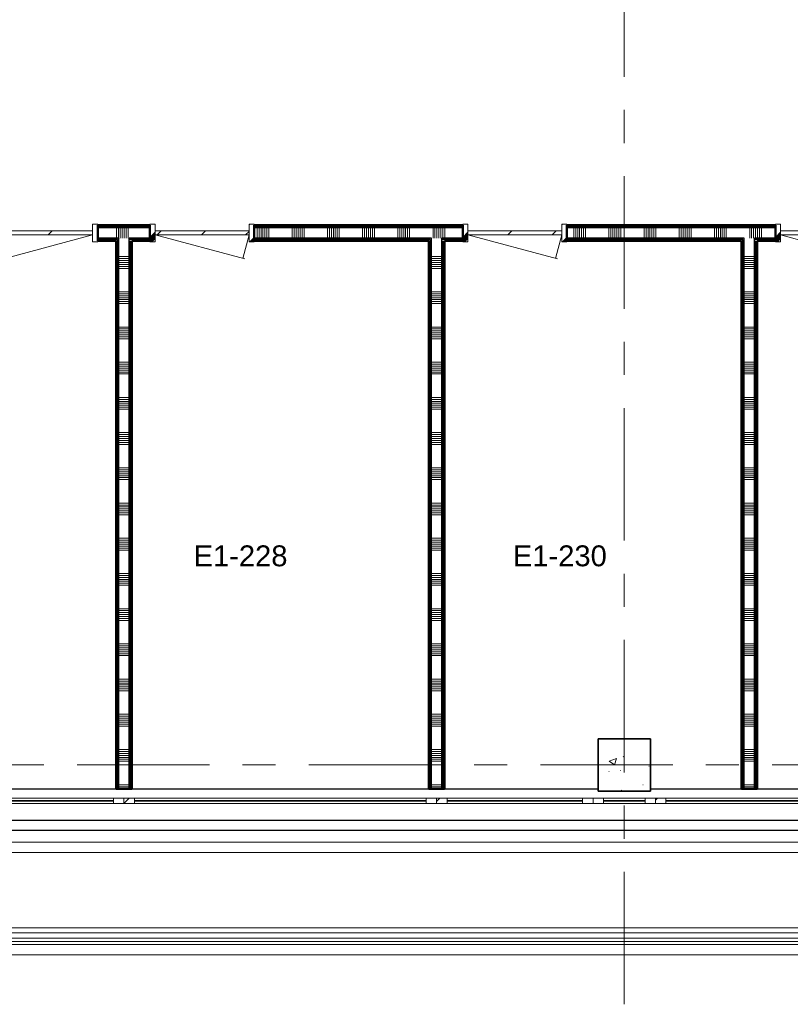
# Model space of a CAD drawing. Extents: x -3204 to 54657, y -2294 to 61632.
# Tile 27 of 65: x 33200 to 40593, y -2294 to 7144. Entities that reach past the tile are written whole.
import ezdxf

# ---------------------------------------------------------------- set-up
doc = ezdxf.new("R2010")
doc.units = 0
doc.header["$LTSCALE"] = 100
doc.linetypes.add('stramien', pattern=[22.225, 12.7, -3.175, 3.175, -3.175])
for name, color, linetype, lineweight in [('00---0--FM-RUIMTENR', 7, 'Continuous', 18), ('BA20----_WANDEN', 14, 'Continuous', 50), ('BL$7A---_STRAMIEN', 7, 'Continuous', 18), ('BL20----_WANDEN', 7, 'Continuous', 25), ('BL23----_VLOEREN', 11, 'Continuous', 18), ('BL28----_CONSTRUCTIES', 4, 'Continuous', 18), ('BL30----_KOZIJNEN', 14, 'Continuous', 25), ('BL34----_BALUSTRADES', 1, 'Continuous', 18)]:
    doc.layers.add(name, color=color, linetype=linetype, lineweight=lineweight)
doc.styles.add('Arial', font='arial.ttf', dxfattribs={"height": 200})
pattern_1 = [(180, (40275, 2597.5), (7e-13, -500), []), (180, (40275, 2647.5), (7e-13, -500), []), (180, (40275, 2697.5), (7e-13, -500), []), (180, (40275, 2747.5), (7e-13, -500), [])]
pattern_2 = [(180, (37275, 2597.5), (7e-13, -500), []), (180, (37275, 2647.5), (7e-13, -500), []), (180, (37275, 2697.5), (7e-13, -500), []), (180, (37275, 2747.5), (7e-13, -500), [])]
pattern_3 = [(180, (34275, 2597.5), (7e-13, -500), []), (180, (34275, 2647.5), (7e-13, -500), []), (180, (34275, 2697.5), (7e-13, -500), []), (180, (34275, 2747.5), (7e-13, -500), [])]
pattern_4 = [(270, (35052.5, 5175), (500, 6e-12), []), (270, (35002.5, 5175), (500, 6e-12), []), (270, (34952.5, 5175), (500, 6e-12), []), (270, (34902.5, 5175), (500, 6e-12), [])]

# ---------------------------------------------------------------- blocks, each defined once
blk = doc.blocks.new('23_FL_glazenwasbalkon5 - AL_23_glazenwasbalkon-1321649-1')
at = {"layer": 'BL23----_VLOEREN'}
for p, q in [((-1818.4, -13545.1), (38661.6, -13545.1)), ((38761.6, -13645.1), (-1918.4, -13645.1)), ((-2798.4, -14525.1), (39641.6, -14525.1)), ((39614.5, -14498), (-2771.3, -14498)), ((39741.6, -14625.1), (-2898.4, -14625.1))]:
    blk.add_line(p, q, dxfattribs=at)
blk = doc.blocks.new('31_WN_AMC_a_br_paneel - 600x1530-2248572-1')
at = {"layer": 'BL30----_KOZIJNEN', "lineweight": 18}
h = blk.add_hatch(dxfattribs=at)
h.set_pattern_fill('FP_81', color=256, style=0, pattern_type=2)
h.set_pattern_definition([(45, (-30121.6, 13145.1), (-449.013, 449.013), []), (45, (-29962.85, 13145.1), (0, 898.026), []), (45, (-30280.35, 13145.1), (0, 898.026), [])])
h.paths.add_polyline_path([(-200, -29), (-200, 21), (-300, 21), (-300, -29), (-253.8, -29)], flags=0)
h.paths.add_polyline_path([(300, -29), (300, 21), (200, 21), (200, -29)], flags=0)
h = blk.add_hatch(dxfattribs=at)
h.set_pattern_fill('FP_80', color=256, style=0, pattern_type=2)
h.set_pattern_definition([(45, (-30121.6, 13145.08), (-212.132, 212.132), [])])
h.paths.add_polyline_path([(200, -8), (200, 0), (-200, 0), (-200, -8)], flags=0)
for p, q in [((-300, 21), (-200, 21)), ((-200, 21), (-200, -29)), ((-200, 21), (200, 21)), ((200, 21), (300, 21)), ((200, -29), (200, 21)), ((-200, -29), (-300, -29)), ((-200, 0), (200, 0)), ((-200, -8), (-200, 0)), ((200, -8), (-200, -8)), ((-200, -29), (200, -29)), ((200, 0), (200, -8)), ((300, -29), (200, -29))]:
    blk.add_line(p, q, dxfattribs=at)
blk = doc.blocks.new('31_WN_AMC_a_br_raam - 1500x1530-2251162-1')
at = {"layer": 'BL30----_KOZIJNEN', "lineweight": 18}
h = blk.add_hatch(dxfattribs=at)
h.set_pattern_fill('FP_82', color=256, style=0, pattern_type=2)
h.set_pattern_definition([(225, (29071.6, -13145.1), (449.013, -449.013), []), (225, (28912.85, -13145.1), (6e-14, -898.026), []), (225, (29230.35, -13145.1), (6e-14, -898.026), [])])
h.paths.add_polyline_path([(-650, 29), (-750, 29), (-750, -21), (-650, -21)], flags=0)
h.paths.add_polyline_path([(750, 29), (650, 29), (650, -21), (750, -21)], flags=0)
for p, q in [((-750, 29), (-750, -21)), ((-650, 29), (-750, 29)), ((-650, -21), (-650, 29)), ((-650, 29), (650, 29)), ((650, 7), (-650, 7)), ((-650, 7), (-650, 1)), ((-650, 1), (650, 1)), ((750, 29), (650, 29)), ((650, 29), (650, -21)), ((650, 1), (650, 7)), ((750, -21), (750, 29)), ((-750, -21), (-650, -21)), ((-650, -21), (650, -21)), ((650, -21), (750, -21))]:
    blk.add_line(p, q, dxfattribs=at)
blk = doc.blocks.new('31_WN_AMC_a_br_raam - 2700x1530-V56-1')
at = {"layer": 'BL30----_KOZIJNEN', "lineweight": 18}
h = blk.add_hatch(dxfattribs=at)
h.set_pattern_fill('FP_110', color=256, style=0, pattern_type=2)
h.set_pattern_definition([(225, (23971.6, -13145.1), (449.013, -449.013), []), (225, (23812.85, -13145.1), (6e-14, -898.026), []), (225, (24130.35, -13145.1), (6e-14, -898.026), [])])
h.paths.add_polyline_path([(-1350, 29), (-1350, -21), (-1250, -21), (-1250, 29)], flags=0)
h.paths.add_polyline_path([(1350, 29), (1250, 29), (1250, -21), (1350, -21)], flags=0)
for p, q in [((-1350, 29), (-1350, -21)), ((-1250, 29), (-1350, 29)), ((-1250, -21), (-1250, 29)), ((-1250, 29), (1250, 29)), ((1250, 7), (-1250, 7)), ((-1250, 7), (-1250, 1)), ((-1250, 1), (1250, 1)), ((1350, 29), (1250, 29)), ((1250, 29), (1250, -21)), ((1250, 1), (1250, 7)), ((1350, -21), (1350, 29)), ((-1350, -21), (-1250, -21)), ((-1250, -21), (1250, -21)), ((1250, -21), (1350, -21))]:
    blk.add_line(p, q, dxfattribs=at)
blk = doc.blocks.new('31_WN_AMC_a_br_raam - 3000x1530-V57-1')
at = {"layer": 'BL30----_KOZIJNEN', "lineweight": 18}
h = blk.add_hatch(dxfattribs=at)
h.set_pattern_fill('FP_111', color=256, style=0, pattern_type=2)
h.set_pattern_definition([(225, (26821.6, -13145.1), (449.013, -449.013), []), (225, (26662.85, -13145.1), (6e-14, -898.026), []), (225, (26980.35, -13145.1), (6e-14, -898.026), [])])
h.paths.add_polyline_path([(-1500, 29), (-1500, -21), (-1400, -21), (-1400, 29)], flags=0)
h.paths.add_polyline_path([(1500, 29), (1400, 29), (1400, -21), (1500, -21)], flags=0)
for p, q in [((-1500, 29), (-1500, -21)), ((-1400, 29), (-1500, 29)), ((-1400, -21), (-1400, 29)), ((-1400, 29), (1400, 29)), ((1400, 7), (-1400, 7)), ((-1400, 7), (-1400, 1)), ((-1400, 1), (1400, 1)), ((1500, 29), (1400, 29)), ((1400, 29), (1400, -21)), ((1400, 1), (1400, 7)), ((1500, -21), (1500, 29)), ((-1500, -21), (-1400, -21)), ((-1400, -21), (1400, -21)), ((1400, -21), (1500, -21))]:
    blk.add_line(p, q, dxfattribs=at)
blk = doc.blocks.new('31_WN_AMC_a_br_raam - 2100x1530-V58-1')
at = {"layer": 'BL30----_KOZIJNEN', "lineweight": 18}
h = blk.add_hatch(dxfattribs=at)
h.set_pattern_fill('FP_112', color=256, style=0, pattern_type=2)
h.set_pattern_definition([(225, (31471.6, -13145.1), (449.013, -449.013), []), (225, (31312.85, -13145.1), (6e-14, -898.026), []), (225, (31630.35, -13145.1), (6e-14, -898.026), [])])
h.paths.add_polyline_path([(-1050, 29), (-1050, -21), (-950, -21), (-950, 29)], flags=0)
h.paths.add_polyline_path([(950, 29), (950, -21), (1050, -21), (1050, 29)], flags=0)
for p, q in [((-1050, 29), (-1050, -21)), ((-950, 29), (-1050, 29)), ((-950, -21), (-950, 29)), ((-950, 29), (950, 29)), ((950, 7), (-950, 7)), ((-950, 7), (-950, 1)), ((-950, 1), (950, 1)), ((1050, 29), (950, 29)), ((950, 29), (950, -21)), ((950, 1), (950, 7)), ((1050, -21), (1050, 29)), ((-1050, -21), (-950, -21)), ((-950, -21), (950, -21)), ((950, -21), (1050, -21))]:
    blk.add_line(p, q, dxfattribs=at)
blk = doc.blocks.new('Railing - Railing-2110828-1')
at = {"layer": 'BL34----_BALUSTRADES'}
for p, q in [((39531.6, -14415.1), (-2688.4, -14415.1)), ((39482.6, -14366.1), (-2639.4, -14366.1)), ((-2738.4, -14465.1), (39581.6, -14465.1))]:
    blk.add_line(p, q, dxfattribs=at)
blk = doc.blocks.new('32_DR_AMC_s_enkele deur_L_dt3 - 1000x2360-V128-1')
at = {"layer": 'BL30----_KOZIJNEN', "lineweight": 18}
h = blk.add_hatch(dxfattribs=at)
h.set_pattern_fill('FP_213', color=256, style=0, pattern_type=2)
h.set_pattern_definition([(225, (32071.6, -7705.1), (500, -500), []), (225, (31901.6, -7705.1), (500, -500), []), (225, (31891.6, -7705.1), (500, -500), []), (225, (31881.6, -7705.1), (500, -500), []), (225, (31871.6, -7705.1), (500, -500), []), (225, (31861.6, -7705.1), (500, -500), []), (225, (31851.6, -7705.1), (500, -500), []), (225, (31841.6, -7705.1), (500, -500), [])])
h.paths.add_polyline_path([(-500, 85), (-500, -85), (-450, -85), (-450, 85)], flags=0)
h.paths.add_polyline_path([(500, 85), (450, 85), (450, -85), (500, -85)], flags=0)
h = blk.add_hatch(dxfattribs=at)
h.set_pattern_fill('FP_212', color=256, style=0, pattern_type=2)
h.set_pattern_definition([(225, (32071.6, -7705.08), (212.132, -212.132), [])])
h.paths.add_polyline_path([(-450, 20), (-450, -20), (450, -20), (450, 20), (33.9, 20)], flags=0)
for p, q in [((-450, 20), (-389.7, 245)), ((450, 20), (-409, 250.2)), ((-450, 85), (-500, 85)), ((-500, 85), (-500, -85)), ((-450, -85), (-450, 85)), ((450, 20), (-450, 20)), ((-450, 20), (-450, -20)), ((500, 85), (450, 85)), ((450, 85), (450, -85)), ((450, -20), (450, 20)), ((500, -85), (500, 85)), ((-500, -85), (-450, -85)), ((-450, -20), (450, -20)), ((450, -85), (500, -85))]:
    blk.add_line(p, q, dxfattribs=at)
blk = doc.blocks.new('32_DR_AMC_s_enkele deur_L_dt3 - 1000x2360-V129-1')
at = {"layer": 'BL30----_KOZIJNEN', "lineweight": 18}
h = blk.add_hatch(dxfattribs=at)
h.set_pattern_fill('FP_215', color=256, style=0, pattern_type=2)
h.set_pattern_definition([(225, (29071.6, -7705.1), (500, -500), []), (225, (28901.6, -7705.1), (500, -500), []), (225, (28891.6, -7705.1), (500, -500), []), (225, (28881.6, -7705.1), (500, -500), []), (225, (28871.6, -7705.1), (500, -500), []), (225, (28861.6, -7705.1), (500, -500), []), (225, (28851.6, -7705.1), (500, -500), []), (225, (28841.6, -7705.1), (500, -500), [])])
h.paths.add_polyline_path([(-500, 85), (-500, -85), (-450, -85), (-450, 85)], flags=0)
h.paths.add_polyline_path([(500, 85), (450, 85), (450, -85), (500, -85)], flags=0)
h = blk.add_hatch(dxfattribs=at)
h.set_pattern_fill('FP_214', color=256, style=0, pattern_type=2)
h.set_pattern_definition([(225, (29071.6, -7705.08), (212.132, -212.132), [])])
h.paths.add_polyline_path([(-450, 20), (-450, -20), (450, -20), (450, 20), (288.8, 20)], flags=0)
for p, q in [((-450, 20), (-389.7, 245)), ((450, 20), (-409, 250.2)), ((-450, 85), (-500, 85)), ((-500, 85), (-500, -85)), ((-450, -85), (-450, 85)), ((450, 20), (-450, 20)), ((-450, 20), (-450, -20)), ((500, 85), (450, 85)), ((450, 85), (450, -85)), ((450, -20), (450, 20)), ((500, -85), (500, 85)), ((-500, -85), (-450, -85)), ((-450, -20), (450, -20)), ((450, -85), (500, -85))]:
    blk.add_line(p, q, dxfattribs=at)
blk = doc.blocks.new('32_DR_AMC_s_enkele deur_L_dt3 - 1000x2360-V130-1')
at = {"layer": 'BL30----_KOZIJNEN', "lineweight": 18}
h = blk.add_hatch(dxfattribs=at)
h.set_pattern_fill('FP_217', color=256, style=0, pattern_type=2)
h.set_pattern_definition([(225, (26071.6, -7705.1), (500, -500), []), (225, (25901.6, -7705.1), (500, -500), []), (225, (25891.6, -7705.1), (500, -500), []), (225, (25881.6, -7705.1), (500, -500), []), (225, (25871.6, -7705.1), (500, -500), []), (225, (25861.6, -7705.1), (500, -500), []), (225, (25851.6, -7705.1), (500, -500), []), (225, (25841.6, -7705.1), (500, -500), [])])
h.paths.add_polyline_path([(-500, 85), (-500, -85), (-450, -85), (-450, 85)], flags=0)
h.paths.add_polyline_path([(500, 85), (450, 85), (450, -85), (500, -85)], flags=0)
h = blk.add_hatch(dxfattribs=at)
h.set_pattern_fill('FP_216', color=256, style=0, pattern_type=2)
h.set_pattern_definition([(225, (26071.6, -7705.08), (212.132, -212.132), [])])
h.paths.add_polyline_path([(-450, 20), (-450, -20), (450, -20), (450, 20)], flags=0)
for p, q in [((-450, 20), (-389.7, 245)), ((450, 20), (-409, 250.2)), ((-450, 85), (-500, 85)), ((-500, 85), (-500, -85)), ((-450, -85), (-450, 85)), ((450, 20), (-450, 20)), ((-450, 20), (-450, -20)), ((500, 85), (450, 85)), ((450, 85), (450, -85)), ((450, -20), (450, 20)), ((500, -85), (500, 85)), ((-500, -85), (-450, -85)), ((-450, -20), (450, -20)), ((450, -85), (500, -85))]:
    blk.add_line(p, q, dxfattribs=at)
blk = doc.blocks.new('32_DR_AMC_s_enkele deur_R_dt3 - 1000x2360 2-V131-1')
at = {"layer": 'BL30----_KOZIJNEN', "lineweight": 18}
h = blk.add_hatch(dxfattribs=at)
h.set_pattern_fill('FP_219', color=256, style=0, pattern_type=2)
h.set_pattern_definition([(225, (24571.6, -7705.08), (212.132, -212.132), [])])
h.paths.add_polyline_path([(-450, 20), (-450, -20), (450, -20), (450, 20), (128.6, 20)], flags=0)
for p, q in [((-450, 20), (413.9, 251.5)), ((450, 20), (389.7, 245)), ((-450, 85), (-500, 85)), ((-500, 85), (-500, -85)), ((-450, -85), (-450, 85)), ((450, 20), (-450, 20)), ((-450, 20), (-450, -20)), ((500, 85), (450, 85)), ((450, 85), (450, -85)), ((450, -20), (450, 20)), ((500, -85), (500, 85)), ((-500, -85), (-450, -85)), ((-450, -20), (450, -20)), ((450, -85), (500, -85))]:
    blk.add_line(p, q, dxfattribs=at)

msp = doc.modelspace()

# ---------------------------------------------------------------- hatches: boundary and pattern name
at = {"layer": 'BA20----_WANDEN', "lineweight": 18}
h = msp.add_hatch(dxfattribs=at)
h.set_pattern_fill('FP_761', color=256, angle=-270, style=0, pattern_type=2)
h.set_pattern_definition(pattern_4)
h.paths.add_polyline_path([(47030, 5162.5), (47030, 5175), (45300, 5175), (45300, 5162.5)], flags=0)
h.paths.add_polyline_path([(41700, 5162.5), (41700, 5175), (41450, 5175), (41450, 5162.5)], flags=0)
h.paths.add_polyline_path([(40450, 5162.5), (40450, 5175), (38450, 5175), (38450, 5162.5), (38746.2, 5162.5)], flags=0)
h.paths.add_polyline_path([(37450, 5162.5), (37450, 5175), (35450, 5175), (35450, 5162.5), (36576.2, 5162.5)], flags=0)
h.paths.add_polyline_path([(34406.3, 5162.5), (34450, 5162.5), (34450, 5175), (33950, 5175), (33950, 5162.5)], flags=0)
h.paths.add_polyline_path([(32950, 5162.5), (32950, 5175), (31000, 5175), (31000, 5162.5), (32236.4, 5162.5)], flags=0)
h.paths.add_polyline_path([(29560, 5162.5), (29560, 5175), (25690, 5175), (25690, 5162.5), (25726.6, 5162.5)], flags=0)
h.paths.add_polyline_path([(24250, 5162.5), (24250, 5175), (23466.3, 5175), (23466.3, 5162.5), (23556.7, 5162.5)], flags=0)
h = msp.add_hatch(dxfattribs=at)
h.set_pattern_fill('FP_761', color=256, angle=-270, style=0, pattern_type=2)
h.set_pattern_definition(pattern_4)
h.paths.add_polyline_path([(47030, 5150), (47030, 5162.5), (45300, 5162.5), (45300, 5150)], flags=0)
h.paths.add_polyline_path([(41700, 5150), (41700, 5162.5), (41450, 5162.5), (41450, 5150)], flags=0)
h.paths.add_polyline_path([(40450, 5150), (40450, 5162.5), (38450, 5162.5), (38450, 5150), (38746.2, 5150)], flags=0)
h.paths.add_polyline_path([(37450, 5150), (37450, 5162.5), (35450, 5162.5), (35450, 5150), (36576.2, 5150)], flags=0)
h.paths.add_polyline_path([(34450, 5150), (34450, 5162.5), (33950, 5162.5), (33950, 5150), (34406.3, 5150)], flags=0)
h.paths.add_polyline_path([(32950, 5150), (32950, 5162.5), (31000, 5162.5), (31000, 5150), (32236.4, 5150)], flags=0)
h.paths.add_polyline_path([(29560, 5150), (29560, 5162.5), (25690, 5162.5), (25690, 5150), (25726.6, 5150)], flags=0)
h.paths.add_polyline_path([(24250, 5150), (24250, 5162.5), (23466.3, 5162.5), (23466.3, 5150), (23556.7, 5150)], flags=0)
h = msp.add_hatch(dxfattribs=at)
h.set_pattern_fill('FP_762', color=256, angle=-270, style=0, pattern_type=2)
h.set_pattern_definition([(270, (35252.5, 5175), (337.5, 4e-12), []), (270, (35233.75, 5175), (337.5, 4e-12), []), (270, (35215, 5175), (337.5, 4e-12), []), (270, (35196.25, 5175), (337.5, 4e-12), []), (270, (35177.5, 5175), (337.5, 4e-12), []), (270, (35158.75, 5175), (337.5, 4e-12), []), (270, (35140, 5175), (337.5, 4e-12), [])])
h.paths.add_polyline_path([(47030, 5050), (47030, 5150), (45300, 5150), (45300, 5050)], flags=0)
h.paths.add_polyline_path([(41700, 5050), (41700, 5150), (41450, 5150), (41450, 5050)], flags=0)
h.paths.add_polyline_path([(40450, 5050), (40450, 5150), (38450, 5150), (38450, 5050), (40250, 5050)], flags=0)
h.paths.add_polyline_path([(37450, 5050), (37450, 5150), (35450, 5150), (35450, 5050), (37250, 5050)], flags=0)
h.paths.add_polyline_path([(34406.3, 5050), (34450, 5050), (34450, 5150), (33950, 5150), (33950, 5050), (34250, 5050)], flags=0)
h.paths.add_polyline_path([(32950, 5050), (32950, 5150), (31000, 5150), (31000, 5050), (32236.4, 5050)], flags=0)
h.paths.add_polyline_path([(29560, 5050), (29560, 5150), (25690, 5150), (25690, 5050), (28850, 5050)], flags=0)
h.paths.add_polyline_path([(24250, 5050), (24250, 5150), (23466.3, 5150), (23466.3, 5050), (23556.7, 5050)], flags=0)
h = msp.add_hatch(dxfattribs=at)
h.set_pattern_fill('FP_761', color=256, angle=-270, style=0, pattern_type=2)
h.set_pattern_definition(pattern_4)
h.paths.add_polyline_path([(47030, 5037.5), (47030, 5050), (45300, 5050), (45300, 5037.5)], flags=0)
h.paths.add_polyline_path([(41700, 5037.5), (41700, 5050), (41450, 5050), (41450, 5037.5)], flags=0)
h.paths.add_polyline_path([(40137.5, 5037.5), (40150, 5037.5), (40150, 5050), (38450, 5050), (38450, 5037.5), (38746.2, 5037.5)], flags=0)
h.paths.add_polyline_path([(40250, 5037.5), (40450, 5037.5), (40450, 5050), (40250, 5050)], flags=0)
h.paths.add_polyline_path([(37450, 5037.5), (37450, 5050), (37250, 5050), (37250, 5037.5)], flags=0)
h.paths.add_polyline_path([(37137.5, 5037.5), (37150, 5037.5), (37150, 5050), (35450, 5050), (35450, 5037.5), (36576.2, 5037.5)], flags=0)
h.paths.add_polyline_path([(34450, 5037.5), (34450, 5050), (34250, 5050), (34250, 5037.5), (34406.3, 5037.5)], flags=0)
h.paths.add_polyline_path([(34137.5, 5037.5), (34150, 5037.5), (34150, 5050), (33950, 5050), (33950, 5037.5)], flags=0)
h.paths.add_polyline_path([(32950, 5037.5), (32950, 5050), (31250, 5050), (31250, 5037.5), (32236.4, 5037.5)], flags=0)
h.paths.add_polyline_path([(31150, 5037.5), (31150, 5050), (31000, 5050), (31000, 5037.5), (31137.5, 5037.5)], flags=0)
h.paths.add_polyline_path([(29560, 5037.5), (29560, 5050), (28850, 5050), (28850, 5037.5)], flags=0)
h.paths.add_polyline_path([(28737.5, 5037.5), (28750, 5037.5), (28750, 5050), (25690, 5050), (25690, 5037.5), (25726.6, 5037.5)], flags=0)
h.paths.add_polyline_path([(24250, 5037.5), (24250, 5050), (23466.3, 5050), (23466.3, 5037.5), (23556.7, 5037.5)], flags=0)
h = msp.add_hatch(dxfattribs=at)
h.set_pattern_fill('FP_761', color=256, angle=-270, style=0, pattern_type=2)
h.set_pattern_definition(pattern_4)
h.paths.add_polyline_path([(47030, 5025), (47030, 5037.5), (45300, 5037.5), (45300, 5025)], flags=0)
h.paths.add_polyline_path([(41700, 5025), (41700, 5037.5), (41450, 5037.5), (41450, 5025)], flags=0)
h.paths.add_polyline_path([(40450, 5025), (40450, 5037.5), (40250, 5037.5), (40250, 5025), (40275, 5025)], flags=0)
h.paths.add_polyline_path([(40137.5, 5025), (40137.5, 5037.5), (38450, 5037.5), (38450, 5025), (40125, 5025)], flags=0)
h.paths.add_polyline_path([(37125, 5025), (37137.5, 5025), (37137.5, 5037.5), (35450, 5037.5), (35450, 5025), (36576.2, 5025)], flags=0)
h.paths.add_polyline_path([(37450, 5025), (37450, 5037.5), (37250, 5037.5), (37250, 5025), (37275, 5025)], flags=0)
h.paths.add_polyline_path([(34406.3, 5025), (34450, 5025), (34450, 5037.5), (34250, 5037.5), (34250, 5025), (34275, 5025)], flags=0)
h.paths.add_polyline_path([(33950, 5025), (34137.5, 5025), (34137.5, 5037.5), (33950, 5037.5)], flags=0)
h.paths.add_polyline_path([(32950, 5025), (32950, 5037.5), (31250, 5037.5), (31250, 5025), (32236.4, 5025)], flags=0)
h.paths.add_polyline_path([(31125, 5025), (31137.5, 5025), (31137.5, 5037.5), (31000, 5037.5), (31000, 5025)], flags=0)
h.paths.add_polyline_path([(29560, 5025), (29560, 5037.5), (28850, 5037.5), (28850, 5025), (28875, 5025)], flags=0)
h.paths.add_polyline_path([(28737.5, 5025), (28737.5, 5037.5), (25690, 5037.5), (25690, 5025), (28725, 5025)], flags=0)
h.paths.add_polyline_path([(24250, 5025), (24250, 5037.5), (23475, 5037.5), (23475, 5025), (23556.7, 5025)], flags=0)
h = msp.add_hatch(dxfattribs=at)
h.set_pattern_fill('FP_202', color=256, angle=90, style=0, pattern_type=2)
h.set_pattern_definition(pattern_3)
h.paths.add_polyline_path([(34125, -230), (34137.5, -230), (34137.5, 5025), (34125, 5025), (34125, 901.2)], flags=0)
h = msp.add_hatch(dxfattribs=at)
h.set_pattern_fill('FP_202', color=256, angle=90, style=0, pattern_type=2)
h.set_pattern_definition(pattern_3)
h.paths.add_polyline_path([(34137.5, -230), (34150, -230), (34150, 5037.5), (34137.5, 5037.5), (34137.5, 901.2)], flags=0)
h = msp.add_hatch(dxfattribs=at)
h.set_pattern_fill('FP_203', color=256, angle=90, style=0, pattern_type=2)
h.set_pattern_definition([(180, (34275, 2397.5), (5e-13, -337.5), []), (180, (34275, 2416.25), (5e-13, -337.5), []), (180, (34275, 2435), (5e-13, -337.5), []), (180, (34275, 2453.75), (5e-13, -337.5), []), (180, (34275, 2472.5), (5e-13, -337.5), []), (180, (34275, 2491.25), (5e-13, -337.5), []), (180, (34275, 2510), (5e-13, -337.5), [])])
h.paths.add_polyline_path([(34150, -230), (34250, -230), (34250, 5050), (34150, 5050), (34150, 901.2)], flags=0)
h = msp.add_hatch(dxfattribs=at)
h.set_pattern_fill('FP_202', color=256, angle=90, style=0, pattern_type=2)
h.set_pattern_definition(pattern_3)
h.paths.add_polyline_path([(34250, -230), (34262.5, -230), (34262.5, 5025), (34250, 5025), (34250, 901.2)], flags=0)
h = msp.add_hatch(dxfattribs=at)
h.set_pattern_fill('FP_202', color=256, angle=90, style=0, pattern_type=2)
h.set_pattern_definition(pattern_3)
h.paths.add_polyline_path([(34262.5, -230), (34275, -230), (34275, 5025), (34262.5, 5025), (34262.5, 901.2)], flags=0)
h = msp.add_hatch(dxfattribs=at)
h.set_pattern_fill('FP_200', color=256, angle=90, style=0, pattern_type=2)
h.set_pattern_definition(pattern_2)
h.paths.add_polyline_path([(37125, -230), (37137.5, -230), (37137.5, 5025), (37125, 5025), (37125, 901.2)], flags=0)
h = msp.add_hatch(dxfattribs=at)
h.set_pattern_fill('FP_200', color=256, angle=90, style=0, pattern_type=2)
h.set_pattern_definition(pattern_2)
h.paths.add_polyline_path([(37137.5, -230), (37150, -230), (37150, 5037.5), (37137.5, 5037.5), (37137.5, 901.2)], flags=0)
h = msp.add_hatch(dxfattribs=at)
h.set_pattern_fill('FP_201', color=256, angle=90, style=0, pattern_type=2)
h.set_pattern_definition([(180, (37275, 2397.5), (5e-13, -337.5), []), (180, (37275, 2416.25), (5e-13, -337.5), []), (180, (37275, 2435), (5e-13, -337.5), []), (180, (37275, 2453.75), (5e-13, -337.5), []), (180, (37275, 2472.5), (5e-13, -337.5), []), (180, (37275, 2491.25), (5e-13, -337.5), []), (180, (37275, 2510), (5e-13, -337.5), [])])
h.paths.add_polyline_path([(37150, -230), (37250, -230), (37250, 5050), (37150, 5050), (37150, 901.2)], flags=0)
h = msp.add_hatch(dxfattribs=at)
h.set_pattern_fill('FP_200', color=256, angle=90, style=0, pattern_type=2)
h.set_pattern_definition(pattern_2)
h.paths.add_polyline_path([(37250, -230), (37262.5, -230), (37262.5, 5025), (37250, 5025), (37250, 901.2)], flags=0)
h = msp.add_hatch(dxfattribs=at)
h.set_pattern_fill('FP_200', color=256, angle=90, style=0, pattern_type=2)
h.set_pattern_definition(pattern_2)
h.paths.add_polyline_path([(37262.5, -230), (37275, -230), (37275, 5025), (37262.5, 5025), (37262.5, 901.2)], flags=0)
h = msp.add_hatch(dxfattribs=at)
h.set_pattern_fill('FP_198', color=256, angle=90, style=0, pattern_type=2)
h.set_pattern_definition(pattern_1)
h.paths.add_polyline_path([(40137.5, -230), (40137.5, 5025), (40125, 5025), (40125, -230)], flags=0)
h = msp.add_hatch(dxfattribs=at)
h.set_pattern_fill('FP_198', color=256, angle=90, style=0, pattern_type=2)
h.set_pattern_definition(pattern_1)
h.paths.add_polyline_path([(40137.5, -230), (40150, -230), (40150, 5037.5), (40137.5, 5037.5), (40137.5, 901.2)], flags=0)
h = msp.add_hatch(dxfattribs=at)
h.set_pattern_fill('FP_199', color=256, angle=90, style=0, pattern_type=2)
h.set_pattern_definition([(180, (40275, 2397.5), (5e-13, -337.5), []), (180, (40275, 2416.25), (5e-13, -337.5), []), (180, (40275, 2435), (5e-13, -337.5), []), (180, (40275, 2453.75), (5e-13, -337.5), []), (180, (40275, 2472.5), (5e-13, -337.5), []), (180, (40275, 2491.25), (5e-13, -337.5), []), (180, (40275, 2510), (5e-13, -337.5), [])])
h.paths.add_polyline_path([(40150, -230), (40250, -230), (40250, 5050), (40150, 5050), (40150, 901.2)], flags=0)
h = msp.add_hatch(dxfattribs=at)
h.set_pattern_fill('FP_198', color=256, angle=90, style=0, pattern_type=2)
h.set_pattern_definition(pattern_1)
h.paths.add_polyline_path([(40262.5, -230), (40262.5, 5025), (40250, 5025), (40250, -230)], flags=0)
h = msp.add_hatch(dxfattribs=at)
h.set_pattern_fill('FP_198', color=256, angle=90, style=0, pattern_type=2)
h.set_pattern_definition(pattern_1)
h.paths.add_polyline_path([(40275, -230), (40275, 5025), (40262.5, 5025), (40262.5, -230)], flags=0)
at = {"layer": 'BL28----_CONSTRUCTIES'}
h = msp.add_hatch(dxfattribs=at)
h.set_pattern_fill('FP_1', color=256, style=0, pattern_type=2)
h.set_pattern_definition([(50, (8878.4, 12805.1), (728.737, -63.756), [76.2, -838.2]), (355, (8878.4, 12805.1), (-140.972, 764.228), [60.96, -670.56]), (100.451, (8939.1, 12799.8), (587.77, 700.467), [64.76, -712.36]), (46.184, (8878.4, 13008.3), (1084.316, -168.17), [114.3, -1257.3]), (96.636, (8968.8, 12994.3), (949.61, 989.71), [97.14, -1068.54]), (351.184, (8878.4, 13008.3), (949.62, 989.7), [91.44, -1005.84]), (21, (8980, 12957.5), (606.458, -409.061), [76.2, -838.2]), (326, (8980, 12957.5), (247.208, 736.753), [60.96, -670.56]), (71.451, (9030.54, 12923.4), (853.668, 327.685), [64.76, -712.36]), (37.5, (8878.4, 12805.08), (12.3547, 338.2201), [3.353, -659.079, 3.353, -677.367, -673.1]), (37.5, (8878.4, 12805.08), (12.3547, 338.2201), [-1343.152, 3.353, -669.747]), (7.5, (8878.4, 12805.08), (267.279, 400.722), [3.353, -384.759, 3.353, -643.839, -256.54]), (7.5, (8878.4, 12805.08), (267.279, 400.722), [-1035.304, 3.353, -253.187]), (327.5, (8651.83, 12805.08), (542.3633, -22.9153), [3.353, -250.647, 3.353, -789.127, -1051.56]), (327.5, (8651.83, 12805.08), (542.3633, -22.9153), [-1046.48, 3.353, -1048.207]), (317.5, (8550.24, 12805.1), (592.517, 101.707), [3.353, -326.847, 3.353, -522.935, -746.76]), (317.5, (8550.24, 12805.1), (592.517, 101.707), [-856.488, 3.353, -743.407])])
h.paths.add_polyline_path([(39250, -250), (39250, 250), (38750, 250), (38750, -250)], flags=0)

# ---------------------------------------------------------------- linework, layer by layer
at = {"layer": 'BL$7A---_STRAMIEN', "linetype": 'stramien'}
for p, q in [((39000, -2294.5), (39000, 60632.3)), ((52800, 0), (-2203.7, 0))]:
    msp.add_line(p, q, dxfattribs=at)
at = {"layer": 'BL20----_WANDEN', "lineweight": 50}
for p, q in [((34450, 5175), (33950, 5175)), ((33950, 5175), (33950, 5025)), ((34450, 5025), (34450, 5175)), ((37450, 5175), (35450, 5175)), ((35450, 5175), (35450, 5025)), ((37450, 5025), (37450, 5175)), ((40450, 5175), (38450, 5175)), ((38450, 5175), (38450, 5025)), ((40450, 5025), (40450, 5175)), ((33950, 5025), (34125, 5025)), ((34125, 5025), (34125, -230)), ((34275, -230), (34275, 5025)), ((34275, 5025), (34450, 5025)), ((35450, 5025), (37125, 5025)), ((37125, 5025), (37125, -230)), ((37275, -230), (37275, 5025)), ((37275, 5025), (37450, 5025)), ((38450, 5025), (40125, 5025)), ((40125, 5025), (40125, -230)), ((40275, -230), (40275, 5025)), ((40275, 5025), (40450, 5025)), ((34125, -230), (34275, -230)), ((37125, -230), (37275, -230)), ((40125, -230), (40275, -230))]:
    msp.add_line(p, q, dxfattribs=at)
at = {"layer": 'BL20----_WANDEN'}
for p, q in [((34450, 5162.5), (33950, 5162.5)), ((34450, 5150), (33950, 5150)), ((37450, 5162.5), (35450, 5162.5)), ((37450, 5150), (35450, 5150)), ((40450, 5162.5), (38450, 5162.5)), ((40450, 5150), (38450, 5150)), ((34150, 5050), (33950, 5050)), ((34137.5, 5037.5), (33950, 5037.5)), ((34137.5, -230), (34137.5, 5037.5)), ((34150, -230), (34150, 5050)), ((34250, -230), (34250, 5050)), ((34450, 5050), (34250, 5050)), ((34450, 5037.5), (34250, 5037.5)), ((34262.5, -230), (34262.5, 5025)), ((37150, 5050), (35450, 5050)), ((37137.5, 5037.5), (35450, 5037.5)), ((37137.5, -230), (37137.5, 5037.5)), ((37150, -230), (37150, 5050)), ((37250, -230), (37250, 5050)), ((37450, 5050), (37250, 5050)), ((37450, 5037.5), (37250, 5037.5)), ((37262.5, -230), (37262.5, 5025)), ((40150, 5050), (38450, 5050)), ((40137.5, 5037.5), (38450, 5037.5)), ((40137.5, -230), (40137.5, 5037.5)), ((40150, -230), (40150, 5050)), ((40250, -230), (40250, 5050)), ((40450, 5050), (40250, 5050)), ((40450, 5037.5), (40250, 5037.5)), ((40262.5, -230), (40262.5, 5025)), ((31450, -230), (34125, -230)), ((34275, -230), (37125, -230)), ((37275, -230), (38750, -230)), ((39250, -230), (40125, -230)), ((40275, -230), (46550, -230)), ((29700, -530), (47330, -530)), ((47430, -630), (29700, -630))]:
    msp.add_line(p, q, dxfattribs=at)
at = {"layer": 'BL28----_CONSTRUCTIES', "lineweight": 35}
for p, q in [((39250, 250), (38750, 250)), ((38750, 250), (38750, -250)), ((39250, -250), (39250, 250)), ((38750, -250), (39250, -250))]:
    msp.add_line(p, q, dxfattribs=at)

# ---------------------------------------------------------------- block references
at = {"layer": 'BL23----_VLOEREN'}
msp.add_blockref('23_FL_glazenwasbalkon5 - AL_23_glazenwasbalkon-1321649-1', (8878.4, 12805.1), dxfattribs=at)
at = {"layer": 'BL30----_KOZIJNEN', "rotation": 180}
for name, p in [('32_DR_AMC_s_enkele deur_R_dt3 - 1000x2360 2-V131-1', (33450, 5100)), ('32_DR_AMC_s_enkele deur_L_dt3 - 1000x2360-V130-1', (34950, 5100)), ('32_DR_AMC_s_enkele deur_L_dt3 - 1000x2360-V129-1', (37950, 5100)), ('32_DR_AMC_s_enkele deur_L_dt3 - 1000x2360-V128-1', (40950, 5100)), ('31_WN_AMC_a_br_raam - 2700x1530-V56-1', (32850, -340)), ('31_WN_AMC_a_br_raam - 3000x1530-V57-1', (35700, -340)), ('31_WN_AMC_a_br_raam - 1500x1530-2251162-1', (37950, -340)), ('31_WN_AMC_a_br_raam - 2100x1530-V58-1', (40350, -340))]:
    msp.add_blockref(name, p, dxfattribs=at)
at = {"layer": 'BL30----_KOZIJNEN'}
msp.add_blockref('31_WN_AMC_a_br_paneel - 600x1530-2248572-1', (39000, -340), dxfattribs=at)
at = {"layer": 'BL34----_BALUSTRADES'}
msp.add_blockref('Railing - Railing-2110828-1', (8878.4, 12805.1), dxfattribs=at)

# ---------------------------------------------------------------- texts
at = {"layer": '00---0--FM-RUIMTENR', "char_height": 200, "width": 1114.346, "attachment_point": 1, "style": 'Arial'}
for s, insert in [('E1-228', (34868.2, 2104.4)), ('E1-230', (37931.5, 2104.4))]:
    msp.add_mtext(s, dxfattribs=dict(at, insert=insert))

doc.saveas('drawing.dxf')
